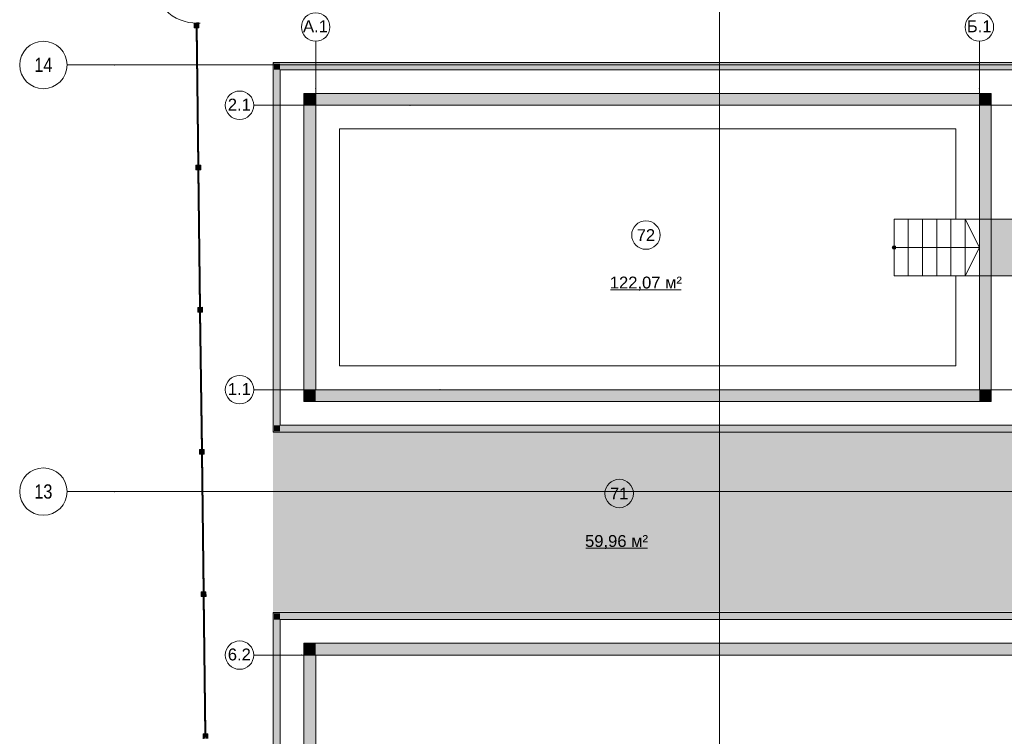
# Model space of a CAD drawing. Header units: millimetres. Extents: x -14761 to 157739, y -22400 to 107990.
# Tile 32 of 256: x -14761 to 6008, y 57837 to 72955. Entities that reach past the tile are written whole.
import ezdxf

# ---------------------------------------------------------------- set-up
doc = ezdxf.new("R2010")
doc.units = ezdxf.units.MM
doc.header["$MEASUREMENT"] = 0
doc.linetypes.add('Wipeout_Contour', pattern=[1000, 0, -1000])
for name, color, linetype in [('Конструктив - Лестницы в бассейны', 7, 'Continuous'), ('Конструктив - стены бассейнов жб нов', 7, 'Continuous'), ('Местность - Забор', 7, 'Continuous'), ('УЛИЦА_Штриховка отделки_сцена', 7, 'Continuous'), ('Элемент модели - Зоны уличных помещений', 7, 'Continuous'), ('Элемент Модели - Оси', 7, 'Continuous'), ('Элемент модели - Оси Улица Бани', 7, 'Continuous')]:
    doc.layers.add(name, color=color, linetype=linetype)
doc.styles.add('СГЕНЕРИР_СТИЛЬ_1', font='txt')
doc.styles.add('СГЕНЕРИР_СТИЛЬ_3', font='txt')

msp = doc.modelspace()

# ---------------------------------------------------------------- hatches: boundary and pattern name
at = {"layer": 'Конструктив - Лестницы в бассейны', "linetype": 'Continuous', "lineweight": 5, "true_color": 0xcccccc}
msp.add_hatch(color=254, dxfattribs=at).paths.add_polyline_path([(5483, 67549), (7563, 67549), (7563, 68750), (5483, 68750)])
at = {"layer": 'Конструктив - Лестницы в бассейны', "linetype": 'Continuous', "lineweight": 0, "true_color": 0xffffff}
msp.add_hatch(color=7, dxfattribs=at).paths.add_polyline_path([(3683, 68112, 1), (3683, 68187, 1)])
at = {"layer": 'Конструктив - стены бассейнов жб нов', "linetype": 'Continuous', "lineweight": 0, "true_color": 0x000000}
for points in [[(-9397, 72050), (-9417, 72050), (-9397, 72030)], [(-9397, 72030), (-9417, 72050), (-9417, 72030)], [(-9417, 72030), (-9417, 64270), (-9397, 64270), (-9397, 72030)], [(-9397, 72030), (6363, 72030), (6363, 72050), (-9397, 72050)], [(-9267, 72030), (-9397, 72030), (-9267, 71900)], [(-9267, 71900), (-9397, 72030), (-9397, 71900)], [(-9267, 64400), (-9267, 71900), (-9397, 71900), (-9397, 64400)], [(-9267, 71900), (6233, 71900), (6233, 72030), (-9267, 72030)], [(-9267, 64400), (-9397, 64270), (-9267, 64270)], [(-9397, 64400), (-9397, 64270), (-9267, 64400)], [(6233, 64400), (-9267, 64400), (-9267, 64270), (6233, 64270)], [(-9417, 64250), (-9397, 64250), (-9397, 64270)], [(-9397, 64270), (-9417, 64270), (-9417, 64250)], [(-9397, 64250), (6363, 64250), (6363, 64270), (-9397, 64270)]]:
    msp.add_hatch(color=18, dxfattribs=at).paths.add_polyline_path(points)
at = {"layer": 'Конструктив - стены бассейнов жб нов', "linetype": 'Continuous', "lineweight": 0, "true_color": 0x606060}
for points in [[(-8517, 71400), (-8767, 71400), (-8517, 71150)], [(-8517, 71150), (-8767, 71400), (-8767, 71150)], [(-8517, 71150), (5483, 71150), (5483, 71400), (-8517, 71400)], [(5483, 71150), (5733, 71150), (5733, 71400)], [(5483, 71150), (5733, 71400), (5483, 71400)], [(-8517, 65150), (-8517, 71150), (-8767, 71150), (-8767, 65150)], [(5483, 71150), (5483, 65150), (5733, 65150), (5733, 71150)], [(-8517, 65150), (-8767, 64900), (-8517, 64900)], [(-8767, 65150), (-8767, 64900), (-8517, 65150)], [(5483, 65150), (-8517, 65150), (-8517, 64900), (5483, 64900)], [(5483, 65150), (5733, 64900), (5733, 65150)], [(5483, 64900), (5733, 64900), (5483, 65150)], [(-8517, 59800), (-8767, 59800), (-8517, 59550)], [(-8517, 59550), (-8767, 59800), (-8767, 59550)], [(-8517, 59550), (7483, 59550), (7483, 59800), (-8517, 59800)], [(-8767, 59550), (-8767, 34950), (-8517, 34950), (-8517, 59550)]]:
    msp.add_hatch(color=251, dxfattribs=at).paths.add_polyline_path(points)
at = {"layer": 'Конструктив - стены бассейнов жб нов', "linetype": 'Continuous', "lineweight": 0, "true_color": 0x7f7f7f}
for points in [[(-9397, 60450), (-9417, 60450), (-9397, 60430)], [(-9397, 60430), (-9417, 60450), (-9417, 60430)], [(-9397, 60430), (8363, 60430), (8363, 60450), (-9397, 60450)], [(-9417, 60430), (-9417, 34950), (-9397, 34950), (-9397, 60430)], [(-9267, 60430), (-9397, 60430), (-9267, 60300)], [(-9267, 60300), (-9397, 60430), (-9397, 60300)], [(-9397, 60300), (-9397, 34950), (-9267, 34950), (-9267, 60300)], [(-9267, 60300), (8233, 60300), (8233, 60430), (-9267, 60430)]]:
    msp.add_hatch(color=8, dxfattribs=at).paths.add_polyline_path(points)
at = {"layer": 'УЛИЦА_Штриховка отделки_сцена', "linetype": 'Continuous', "lineweight": 0, "true_color": 0x000000}
msp.add_hatch(color=18, dxfattribs=at).paths.add_polyline_path([(-9417, 60470), (6383, 60470), (6383, 64250), (-9417, 64250)])

# ---------------------------------------------------------------- linework, layer by layer
at = {"layer": 'Конструктив - Лестницы в бассейны', "color": 7, "linetype": 'Continuous', "lineweight": 15}
for p, q in [((3683, 68750), (3683, 67549)), ((3983, 68750), (3683, 68750)), ((3983, 67549), (3983, 68750)), ((3983, 68750), (3983, 67549)), ((4283, 68750), (3983, 68750)), ((4283, 67549), (4283, 68750)), ((4283, 68750), (4283, 67549)), ((4583, 68750), (4283, 68750)), ((4583, 67549), (4583, 68750)), ((4583, 68750), (4583, 67549)), ((4883, 68750), (4583, 68750)), ((4883, 67549), (4883, 68750)), ((4883, 68750), (4883, 67549)), ((5183, 68750), (4883, 68750)), ((5183, 67549), (5183, 68750)), ((5183, 68750), (5183, 67549)), ((5483, 68750), (5183, 68750)), ((5483, 68150), (5183, 68750)), ((5483, 67549), (5483, 68750)), ((3683, 68150), (3983, 68150)), ((3983, 68150), (5183, 68150)), ((5183, 68150), (5483, 68150)), ((5183, 67549), (5483, 68150)), ((3683, 67549), (3983, 67549)), ((3983, 67549), (4283, 67549)), ((4283, 67549), (4583, 67549)), ((4583, 67549), (4883, 67549)), ((4883, 67549), (5183, 67549)), ((5183, 67549), (5483, 67549))]:
    msp.add_line(p, q, dxfattribs=at)
at = {"layer": 'Конструктив - Лестницы в бассейны', "color": 7, "linetype": 'Continuous', "lineweight": 15, "flags": 128}
msp.add_lwpolyline([(5483, 67549), (5483, 68750), (7563, 68750), (7563, 67549)], close=True, dxfattribs=at)
msp.add_lwpolyline([(3683, 68112, 1), (3683, 68187, 1)], format="xyb", close=True, dxfattribs=at)
at = {"layer": 'Конструктив - стены бассейнов жб нов', "color": 7, "linetype": 'Continuous', "lineweight": 15, "flags": 128}
for points in [[(-9417, 72050), (-9397, 72050)], [(-9417, 72050), (-9417, 64250)], [(6383, 72050), (-9397, 72050)], [(-9267, 64400), (-9267, 71900)], [(-9267, 71900), (6233, 71900)], [(-8767, 71400), (-8517, 71400)], [(-8767, 71400), (-8767, 64900)], [(5733, 71400), (-8517, 71400)], [(5733, 71400), (5733, 71150)], [(-8517, 65150), (-8517, 71150)], [(-8517, 71150), (5483, 71150)], [(5483, 71150), (5483, 65150)], [(5733, 65150), (5733, 71150)], [(5483, 65150), (-8517, 65150)], [(5733, 64900), (5733, 65150)], [(-8767, 64900), (-8517, 64900)], [(-8517, 64900), (5733, 64900)], [(6233, 64400), (-9267, 64400)], [(-9417, 64250), (-9397, 64250)], [(-9397, 64250), (6383, 64250)], [(-9417, 60450), (-9397, 60450)], [(-9417, 60450), (-9417, 34950)], [(8383, 60450), (-9397, 60450)], [(-9267, 34950), (-9267, 60300)], [(-9267, 60300), (8233, 60300)], [(-8767, 59800), (-8517, 59800)], [(-8767, 59800), (-8767, 34950)], [(7733, 59800), (-8517, 59800)], [(-8517, 34950), (-8517, 59550)], [(-8517, 59550), (7483, 59550)]]:
    msp.add_lwpolyline(points, dxfattribs=at)
msp.add_lwpolyline([(-8517, 71150), (-8517, 65150), (5483, 65150), (5483, 67549), (4983, 67549), (4983, 65650), (-8017, 65650), (-8017, 70650), (4983, 70650), (4983, 68750), (5483, 68750), (5483, 71150)], close=True, dxfattribs=at)
for points in [[(-9267, 34950, 0.414214), (-4517, 30200), (-514, 30200), (3483, 30200, 0.414214), (8233, 34950), (8233, 60300), (-9267, 60300)], [(7733, 34950), (7733, 59800), (-8767, 59800), (-8767, 34950, 0.414214), (-4517, 30700), (-514, 30700), (3483, 30700, 0.414214)]]:
    msp.add_lwpolyline(points, format="xyb", close=True, dxfattribs=at)
at = {"layer": 'Элемент модели - Зоны уличных помещений', "color": 7, "linetype": 'Continuous', "lineweight": 15}
for p, q in [((-2297, 67257), (-807, 67257)), ((-2822, 61805), (-1521, 61805))]:
    msp.add_line(p, q, dxfattribs=at)
at = {"layer": 'Элемент модели - Зоны уличных помещений', "color": 7, "linetype": 'Continuous', "lineweight": 15, "flags": 128}
for points in [[(-1252, 68411, 1), (-1852, 68411, 1)], [(-1815, 62959, 1), (-2415, 62959, 1)]]:
    msp.add_lwpolyline(points, format="xyb", close=True, dxfattribs=at)
at = {"layer": 'Элемент Модели - Оси', "color": 7, "linetype": 'Continuous', "lineweight": 15}
for p, q in [((0, 92200), (0, -1975)), ((-12761, 72000), (-13761, 72000)), ((-12761, 72000), (155650, 72000)), ((-12761, 63000), (-13761, 63000)), ((-12761, 63000), (155650, 63000))]:
    msp.add_line(p, q, dxfattribs=at)
for centre in [(-14261, 72000), (-14261, 63000)]:
    msp.add_circle(centre, 500, dxfattribs=at)
for p in [(-12761, 72000), (-12761, 72000), (-12761, 63000), (-12761, 63000)]:
    msp.add_point(p, dxfattribs=at)
at = {"layer": 'Элемент модели - Оси Улица Бани', "color": 7, "linetype": 'Continuous', "lineweight": 15}
for p, q in [((-8517, 71501), (-8517, 72501)), ((5483, 71501), (5483, 72501)), ((-8517, 66381), (-8517, 71501)), ((5483, 66237), (5483, 71501)), ((-6526, 71150), (-9823, 71150)), ((-6526, 71150), (5309, 71150)), ((5309, 71150), (8607, 71150)), ((-8517, 66381), (-8517, 65381)), ((5483, 66237), (5483, 65237)), ((-5897, 65150), (-9823, 65150)), ((-5897, 65150), (4831, 65150)), ((4831, 65150), (8757, 65150)), ((-8823, 59550), (-9823, 59550)), ((-8823, 59550), (8583, 59550))]:
    msp.add_line(p, q, dxfattribs=at)
for centre in [(-8517, 72801), (5483, 72801), (-10123, 71150), (-10123, 65150), (-10123, 59550)]:
    msp.add_circle(centre, 300, dxfattribs=at)
for p in [(-8517, 71501), (-8517, 71501), (5483, 71501), (5483, 71501), (-6526, 71150), (-6526, 71150), (-5897, 65150), (-5897, 65150), (-8823, 59550), (-8823, 59550)]:
    msp.add_point(p, dxfattribs=at)

# ---------------------------------------------------------------- texts
at = {"layer": 'Элемент модели - Зоны уличных помещений', "color": 7, "lineweight": 15, "char_height": 250, "attachment_point": 5, "style": 'СГЕНЕРИР_СТИЛЬ_1'}
for s, insert in [('\\A1;{\\pqc;\\fArial|b0|i0|c204|p38;72}', (-1552, 68411)), ('\\A1;{\\pqc;\\fArial|b0|i0|c204|p38;122,07 м²}', (-1552, 67387)), ('\\A1;{\\pqc;\\fArial|b0|i0|c204|p38;71}', (-2115, 62959)), ('\\A1;{\\pqc;\\fArial|b0|i0|c204|p38;59,96 м²}', (-2171, 61934))]:
    msp.add_mtext(s, dxfattribs=dict(at, insert=insert))
at = {"layer": 'Элемент Модели - Оси', "color": 30, "lineweight": 5, "true_color": 0xff823e, "char_height": 300, "attachment_point": 4, "style": 'СГЕНЕРИР_СТИЛЬ_3'}
for s, insert in [('\\A1;{\\pql;\\pt0;\\fArial Narrow|b0|i0|c204|p34;14}', (-14453, 72002)), ('\\A1;{\\pql;\\pt0;\\fArial Narrow|b0|i0|c204|p34;13}', (-14453, 63000))]:
    msp.add_mtext(s, dxfattribs=dict(at, insert=insert))
at = {"layer": 'Элемент модели - Оси Улица Бани', "color": 30, "lineweight": 5, "true_color": 0xff823e, "char_height": 250, "attachment_point": 6, "style": 'СГЕНЕРИР_СТИЛЬ_1'}
for s, insert in [('\\A1;{\\pqr;\\pt0;\\fArial|b0|i0|c204|p38;А.1}', (-8260, 72816)), ('\\A1;{\\pqr;\\pt0;\\fArial|b0|i0|c204|p38;Б.1}', (5738, 72816)), ('\\A1;{\\pqr;\\pt0;\\fArial|b0|i0|c204|p38;2.1}', (-9885, 71164)), ('\\A1;{\\pqr;\\pt0;\\fArial|b0|i0|c204|p38;1.1}', (-9885, 65164)), ('\\A1;{\\pqr;\\pt0;\\fArial|b0|i0|c204|p38;6.2}', (-9885, 59562))]:
    msp.add_mtext(s, dxfattribs=dict(at, insert=insert))

# ---------------------------------------------------------------- next in the draw order: wipeouts: each hides what was drawn before it
at = {"color": 254, "linetype": 'Wipeout_Contour', "lineweight": 0, "ltscale": 866172.527776}
msp.add_wipeout([(-11035, 72786), (-11040, 72786), (-11003, 69886), (-10998, 69886), (-10998, 69856), (-10988, 69856), (-10988, 69886), (-10983, 69886), (-11020, 72786), (-11025, 72786), (-11025, 72816), (-11035, 72816)], dxfattribs=at).dxf.layer = 'Местность - Забор'

# ---------------------------------------------------------------- next in the draw order: hatches: boundary and pattern name
at = {"layer": 'Местность - Забор', "linetype": 'Continuous', "lineweight": 0, "true_color": 0x000000}
msp.add_hatch(color=18, dxfattribs=at).paths.add_polyline_path([(-11036, 72856), (-11036, 72886), (-11081, 72885), (-11080, 72785), (-11035, 72786), (-11035, 72816), (-11025, 72816), (-11025, 72786), (-10980, 72786), (-10981, 72886), (-11026, 72886), (-11026, 72856)])

# ---------------------------------------------------------------- next in the draw order: linework, layer by layer
at = {"layer": 'Местность - Забор', "color": 7, "linetype": 'Continuous', "lineweight": 15}
for p, q in [((-11036, 72886), (-11081, 72885)), ((-11081, 72885), (-11080, 72785)), ((-11035, 72786), (-11080, 72785)), ((-11036, 72886), (-11036, 72856)), ((-11026, 72856), (-11036, 72856)), ((-11035, 72816), (-11035, 72786)), ((-11025, 72816), (-11035, 72816)), ((-11026, 72886), (-11026, 72856)), ((-10981, 72886), (-11026, 72886)), ((-11025, 72816), (-11025, 72786)), ((-10980, 72786), (-11025, 72786)), ((-10956, 72884), (-11011, 72883)), ((-11011, 72883), (-10956, 72884)), ((-10981, 72886), (-10980, 72786))]:
    msp.add_line(p, q, dxfattribs=at)
msp.add_arc((-11023, 73836), 953, 180.7166, 270.7166, dxfattribs=at)

# ---------------------------------------------------------------- next in the draw order: wipeouts: each hides what was drawn before it
at = {"color": 254, "linetype": 'Wipeout_Contour', "lineweight": 0, "ltscale": 830543.798841}
msp.add_wipeout([(-11002, 69786), (-10966, 66886), (-10961, 66886), (-10961, 66856), (-10951, 66856), (-10951, 66886), (-10946, 66886), (-10982, 69786), (-10987, 69786), (-10988, 69816), (-10998, 69816), (-10997, 69786)], dxfattribs=at).dxf.layer = 'Местность - Забор'

# ---------------------------------------------------------------- next in the draw order: hatches: boundary and pattern name
at = {"layer": 'Местность - Забор', "linetype": 'Continuous', "lineweight": 0, "true_color": 0x000000}
for points in [[(-11020, 72816), (-11040, 72816), (-11003, 69856), (-10983, 69856)], [(-10998, 69816), (-10988, 69816), (-10987, 69786), (-10942, 69787), (-10943, 69887), (-10988, 69886), (-10988, 69856), (-10998, 69856), (-10998, 69886), (-11043, 69885), (-11042, 69785), (-10997, 69786)]]:
    msp.add_hatch(color=18, dxfattribs=at).paths.add_polyline_path(points)

# ---------------------------------------------------------------- next in the draw order: linework, layer by layer
at = {"layer": 'Местность - Забор', "color": 7, "linetype": 'Continuous', "lineweight": 15}
for p, q in [((-10998, 69886), (-11043, 69885)), ((-11043, 69885), (-11042, 69785)), ((-10997, 69786), (-11042, 69785)), ((-10998, 69886), (-10998, 69856)), ((-10988, 69856), (-10998, 69856)), ((-10998, 69816), (-10997, 69786)), ((-10988, 69816), (-10998, 69816)), ((-10943, 69887), (-10988, 69886)), ((-10988, 69886), (-10988, 69856)), ((-10988, 69816), (-10987, 69786)), ((-10942, 69787), (-10987, 69786)), ((-10943, 69887), (-10942, 69787))]:
    msp.add_line(p, q, dxfattribs=at)
at = {"layer": 'Местность - Забор', "color": 7, "linetype": 'Continuous', "lineweight": 15, "flags": 128}
msp.add_lwpolyline([(-11020, 72816), (-11040, 72816), (-11003, 69856), (-10983, 69856)], close=True, dxfattribs=at)
for points in [[(-11040, 72786), (-11003, 69886)], [(-11020, 72786), (-10983, 69886)]]:
    msp.add_lwpolyline(points, dxfattribs=at)

# ---------------------------------------------------------------- next in the draw order: wipeouts: each hides what was drawn before it
at = {"color": 254, "linetype": 'Wipeout_Contour', "lineweight": 0, "ltscale": 794948.56991}
msp.add_wipeout([(-10965, 66786), (-10928, 63886), (-10923, 63886), (-10923, 63856), (-10913, 63857), (-10913, 63887), (-10908, 63887), (-10945, 66786), (-10950, 66786), (-10950, 66816), (-10960, 66816), (-10960, 66786)], dxfattribs=at).dxf.layer = 'Местность - Забор'

# ---------------------------------------------------------------- next in the draw order: hatches: boundary and pattern name
at = {"layer": 'Местность - Забор', "linetype": 'Continuous', "lineweight": 0, "true_color": 0x000000}
for points in [[(-10983, 69816), (-11003, 69816), (-10966, 66856), (-10946, 66856)], [(-10960, 66816), (-10950, 66816), (-10950, 66786), (-10905, 66787), (-10906, 66887), (-10951, 66886), (-10951, 66856), (-10961, 66856), (-10961, 66886), (-11006, 66886), (-11005, 66786), (-10960, 66786)]]:
    msp.add_hatch(color=18, dxfattribs=at).paths.add_polyline_path(points)

# ---------------------------------------------------------------- next in the draw order: linework, layer by layer
at = {"layer": 'Местность - Забор', "color": 7, "linetype": 'Continuous', "lineweight": 15}
for p, q in [((-11006, 66886), (-11005, 66786)), ((-10961, 66886), (-11006, 66886)), ((-10961, 66886), (-10961, 66856)), ((-10906, 66887), (-10951, 66886)), ((-10951, 66886), (-10951, 66856)), ((-10906, 66887), (-10905, 66787)), ((-10960, 66786), (-11005, 66786)), ((-10951, 66856), (-10961, 66856)), ((-10960, 66816), (-10960, 66786)), ((-10950, 66816), (-10960, 66816)), ((-10950, 66816), (-10950, 66786)), ((-10905, 66787), (-10950, 66786))]:
    msp.add_line(p, q, dxfattribs=at)
at = {"layer": 'Местность - Забор', "color": 7, "linetype": 'Continuous', "lineweight": 15, "flags": 128}
msp.add_lwpolyline([(-10983, 69816), (-11003, 69816), (-10966, 66856), (-10946, 66856)], close=True, dxfattribs=at)
for points in [[(-11002, 69786), (-10966, 66886)], [(-10982, 69786), (-10946, 66886)]]:
    msp.add_lwpolyline(points, dxfattribs=at)

# ---------------------------------------------------------------- next in the draw order: wipeouts: each hides what was drawn before it
at = {"color": 254, "linetype": 'Wipeout_Contour', "lineweight": 0, "ltscale": 822749.948958}
msp.add_wipeout([(-10922, 63786), (-10927, 63786), (-10891, 60887), (-10886, 60887), (-10886, 60857), (-10876, 60857), (-10876, 60887), (-10871, 60887), (-10890, 62415), (-10907, 63787), (-10912, 63787), (-10913, 63817), (-10923, 63816)], dxfattribs=at).dxf.layer = 'Местность - Забор'

# ---------------------------------------------------------------- next in the draw order: hatches: boundary and pattern name
at = {"layer": 'Местность - Забор', "linetype": 'Continuous', "lineweight": 0, "true_color": 0x000000}
for points in [[(-10945, 66816), (-10965, 66816), (-10928, 63856), (-10908, 63857)], [(-10923, 63816), (-10913, 63817), (-10912, 63787), (-10867, 63787), (-10868, 63887), (-10913, 63887), (-10913, 63857), (-10923, 63856), (-10923, 63886), (-10968, 63886), (-10967, 63786), (-10922, 63786)]]:
    msp.add_hatch(color=18, dxfattribs=at).paths.add_polyline_path(points)

# ---------------------------------------------------------------- next in the draw order: linework, layer by layer
at = {"layer": 'Местность - Забор', "color": 7, "linetype": 'Continuous', "lineweight": 15}
for p, q in [((-10968, 63886), (-10967, 63786)), ((-10923, 63886), (-10968, 63886)), ((-10922, 63786), (-10967, 63786)), ((-10923, 63886), (-10923, 63856)), ((-10913, 63857), (-10923, 63856)), ((-10913, 63817), (-10923, 63816)), ((-10923, 63816), (-10922, 63786)), ((-10913, 63887), (-10913, 63857)), ((-10868, 63887), (-10913, 63887)), ((-10913, 63817), (-10912, 63787)), ((-10867, 63787), (-10912, 63787)), ((-10868, 63887), (-10867, 63787))]:
    msp.add_line(p, q, dxfattribs=at)
at = {"layer": 'Местность - Забор', "color": 7, "linetype": 'Continuous', "lineweight": 15, "flags": 128}
msp.add_lwpolyline([(-10945, 66816), (-10965, 66816), (-10928, 63856), (-10908, 63857)], close=True, dxfattribs=at)
for points in [[(-10965, 66786), (-10928, 63886)], [(-10945, 66786), (-10908, 63887)]]:
    msp.add_lwpolyline(points, dxfattribs=at)

# ---------------------------------------------------------------- next in the draw order: wipeouts: each hides what was drawn before it
at = {"color": 254, "linetype": 'Wipeout_Contour', "lineweight": 0, "ltscale": 723878.412798}
msp.add_wipeout([(-10890, 60787), (-10853, 57887), (-10848, 57887), (-10848, 57857), (-10838, 57857), (-10838, 57887), (-10833, 57887), (-10870, 60787), (-10875, 60787), (-10875, 60817), (-10885, 60817), (-10885, 60787)], dxfattribs=at).dxf.layer = 'Местность - Забор'

# ---------------------------------------------------------------- next in the draw order: hatches: boundary and pattern name
at = {"layer": 'Местность - Забор', "linetype": 'Continuous', "lineweight": 0, "true_color": 0x000000}
for points in [[(-10908, 63817), (-10928, 63816), (-10891, 60857), (-10871, 60857)], [(-10885, 60817), (-10875, 60817), (-10875, 60787), (-10830, 60787), (-10831, 60887), (-10876, 60887), (-10876, 60857), (-10886, 60857), (-10886, 60887), (-10931, 60886), (-10930, 60786), (-10885, 60787)], [(-10870, 60817), (-10890, 60817), (-10853, 57857), (-10833, 57857)], [(-10847, 57817), (-10837, 57817), (-10837, 57787), (-10792, 57788), (-10793, 57888), (-10838, 57887), (-10838, 57857), (-10848, 57857), (-10848, 57887), (-10893, 57886), (-10892, 57786), (-10847, 57787)]]:
    msp.add_hatch(color=18, dxfattribs=at).paths.add_polyline_path(points)

# ---------------------------------------------------------------- next in the draw order: linework, layer by layer
at = {"layer": 'Местность - Забор', "color": 7, "linetype": 'Continuous', "lineweight": 15}
for p, q in [((-10886, 60887), (-10931, 60886)), ((-10931, 60886), (-10930, 60786)), ((-10886, 60887), (-10886, 60857)), ((-10876, 60857), (-10886, 60857)), ((-10876, 60887), (-10876, 60857)), ((-10831, 60887), (-10876, 60887)), ((-10831, 60887), (-10830, 60787)), ((-10885, 60787), (-10930, 60786)), ((-10885, 60817), (-10885, 60787)), ((-10875, 60817), (-10885, 60817)), ((-10875, 60817), (-10875, 60787)), ((-10830, 60787), (-10875, 60787)), ((-10848, 57887), (-10893, 57886)), ((-10893, 57886), (-10892, 57786)), ((-10848, 57887), (-10848, 57857)), ((-10838, 57857), (-10848, 57857)), ((-10793, 57888), (-10838, 57887)), ((-10838, 57887), (-10838, 57857)), ((-10793, 57888), (-10792, 57788))]:
    msp.add_line(p, q, dxfattribs=at)
at = {"layer": 'Местность - Забор', "color": 7, "linetype": 'Continuous', "lineweight": 15, "flags": 128}
for points in [[(-10908, 63817), (-10928, 63816), (-10891, 60857), (-10871, 60857)], [(-10870, 60817), (-10890, 60817), (-10853, 57857), (-10833, 57857)]]:
    msp.add_lwpolyline(points, close=True, dxfattribs=at)
for points in [[(-10927, 63786), (-10891, 60887)], [(-10907, 63787), (-10871, 60887)], [(-10890, 60787), (-10853, 57887)], [(-10870, 60787), (-10833, 57887)]]:
    msp.add_lwpolyline(points, dxfattribs=at)

doc.saveas('drawing.dxf')
